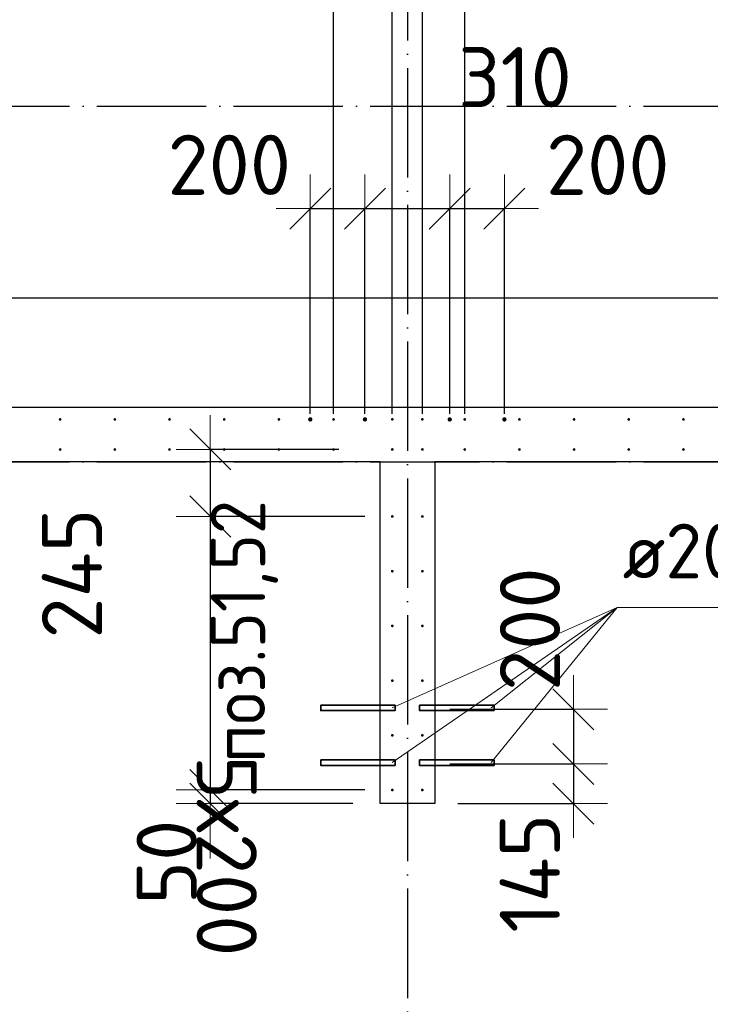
# Model space of a CAD drawing. Header units: millimetres. Extents: x 123094 to 184385, y 26948 to 48500.
# Tile 59 of 104: x 144922 to 147448, y 41916 to 45517. Entities that reach past the tile are written whole.
import ezdxf

# ---------------------------------------------------------------- set-up
doc = ezdxf.new("R2010")
doc.units = ezdxf.units.MM
doc.header["$PDMODE"] = 65
doc.linetypes.add('______11', pattern=[500, 400, -50, 0, -50])
doc.linetypes.add('______5', pattern=[1100, 800, -100, 100, -100])
for name, color, linetype, lineweight in [('Standard', 7, 'Continuous', 25), ('Арм.стержн. Выпуски', 180, 'Continuous', 35), ('Размерная линия_ общее', 7, 'Continuous', 13), ('Стена_ общее', 7, 'Continuous', 35), ('Фундамент_ общее', 7, 'Continuous', 35)]:
    doc.layers.add(name, color=color, linetype=linetype, lineweight=lineweight)
doc.layers.add('Осевая линия_ общее', color=7, linetype='______5', lineweight=13, true_color=0xa0a0a0)
doc.styles.add('ISOCPEUR', font='ISOCPEUR')
doc.dimstyles.new('DIMSTYLE_3', dxfattribs={"dimtxt": 220, "dimasz": 250, "dimexe": 0, "dimexo": 0, "dimgap": 110, "dimtad": 2, "dimdec": 0, "dimrnd": 5, "dimzin": 12, "dimdsep": 46, "dimtxsty": 'ISOCPEUR', "dimblk1": 'ALL_ML_STRICH', "dimblk2": 'ALL_ML_STRICH', "dimsah": 1, "dimcen": 0, "dimclrd": 7, "dimclre": 256, "dimclrt": 7, "dimadec": 0, "dimazin": 0, "dimtfac": 1, "dimtdec": 0, "dimtix": 1, "dimtmove": 2, "dimatfit": 3, "dimfxl": 0, "dimtzin": 0, "dimlwd": 0, "dimlwe": -3, "dimarcsym": 0})
doc.dimstyles.new('DIMSTYLE_5', dxfattribs={"dimtxt": 220, "dimasz": 250, "dimexe": 0, "dimexo": 0, "dimgap": 110, "dimtad": 2, "dimdec": 0, "dimrnd": 5, "dimzin": 12, "dimdsep": 46, "dimtxsty": 'ISOCPEUR', "dimblk1": 'ALL_ML_STRICH', "dimblk2": 'ALL_ML_STRICH', "dimsah": 1, "dimcen": 0, "dimclrd": 7, "dimclre": 256, "dimclrt": 7, "dimadec": 0, "dimazin": 0, "dimtfac": 1, "dimtdec": 0, "dimtix": 1, "dimtmove": 2, "dimatfit": 3, "dimfxl": 0, "dimtvp": 1.2, "dimtzin": 0, "dimlwd": 0, "dimlwe": -3, "dimarcsym": 0})
doc.dimstyles.new('DIMSTYLE_7', dxfattribs={"dimtxt": 220, "dimasz": 250, "dimexe": 0, "dimexo": 0, "dimgap": 110, "dimtad": 0, "dimdec": 0, "dimrnd": 5, "dimzin": 12, "dimdsep": 46, "dimtxsty": 'ISOCPEUR', "dimblk1": 'ALL_ML_STRICH', "dimblk2": 'ALL_ML_STRICH', "dimsah": 1, "dimcen": 0, "dimclrd": 7, "dimclre": 256, "dimclrt": 7, "dimadec": 0, "dimazin": 0, "dimtfac": 1, "dimtdec": 0, "dimtix": 1, "dimtmove": 2, "dimatfit": 3, "dimfxl": 0, "dimtvp": 1.2, "dimtzin": 0, "dimlwd": 0, "dimlwe": -3, "dimarcsym": 0})

# ---------------------------------------------------------------- blocks, each defined once
blk = doc.blocks.new('ALL_ML_STRICH')
at = {"color": 0, "linetype": 'ByBlock', "lineweight": -2}
for p, q in [((0, -0.5), (0, 0.5)), ((-0.3, -0.3), (0.3, 0.3)), ((-1, 0), (0.5, 0))]:
    blk.add_line(p, q, dxfattribs=at)
blk = doc.blocks.new('*D44')
at = {"layer": 'DEFPOINTS', "color": 7, "linetype": 'Continuous', "lineweight": 13, "transparency": 33554687}
for p in [(145985, 44825.9), (145985, 44055), (146185, 44055)]:
    blk.add_point(p, dxfattribs=at)
at = {"layer": 'Размерная линия_ общее', "color": 253, "linetype": 'Continuous', "lineweight": -2, "true_color": 0xa0a0a0, "transparency": 33554687}
for p, q in [((145985, 44075), (145985, 44825.9)), ((146185, 44075), (146185, 44825.9))]:
    blk.add_line(p, q, dxfattribs=at)
at = {"layer": 'Размерная линия_ общее', "color": 7, "linetype": 'Continuous', "lineweight": -2, "transparency": 33554687}
blk.add_line((145985, 44825.9), (146185, 44825.9), dxfattribs=at)
at = {"layer": 'Размерная линия_ общее', "color": 7, "linetype": 'Continuous', "lineweight": 13, "transparency": 33554687, "xscale": 250, "yscale": 250, "zscale": 250, "rotation": 180}
blk.add_blockref('ALL_ML_STRICH', (145985, 44825.9), dxfattribs=at)
at = {"layer": 'Размерная линия_ общее', "color": 7, "linetype": 'Continuous', "lineweight": 13, "transparency": 33554687, "xscale": 250, "yscale": 250, "zscale": 250}
blk.add_blockref('ALL_ML_STRICH', (146185, 44825.9), dxfattribs=at)
at = {"layer": 'Размерная линия_ общее', "color": 7, "linetype": 'Continuous', "lineweight": 13, "transparency": 33554687, "insert": (145688.7, 44985.9), "char_height": 220, "width": 660, "attachment_point": 5, "style": 'ISOCPEUR'}
blk.add_mtext('\\A1;{200}', dxfattribs=at)
blk = doc.blocks.new('*D45')
at = {"layer": 'DEFPOINTS', "color": 7, "linetype": 'Continuous', "lineweight": 13, "transparency": 33554687}
for p in [(146185, 44825.9), (146185, 44055), (146495, 44055)]:
    blk.add_point(p, dxfattribs=at)
at = {"layer": 'Размерная линия_ общее', "color": 253, "linetype": 'Continuous', "lineweight": -2, "true_color": 0xa0a0a0, "transparency": 33554687}
for p, q in [((146185, 44075), (146185, 44825.9)), ((146495, 44075), (146495, 44825.9))]:
    blk.add_line(p, q, dxfattribs=at)
at = {"layer": 'Размерная линия_ общее', "color": 7, "linetype": 'Continuous', "lineweight": -2, "transparency": 33554687}
blk.add_line((146185, 44825.9), (146495, 44825.9), dxfattribs=at)
at = {"layer": 'Размерная линия_ общее', "color": 7, "linetype": 'Continuous', "lineweight": 13, "transparency": 33554687, "xscale": 250, "yscale": 250, "zscale": 250, "rotation": 180}
blk.add_blockref('ALL_ML_STRICH', (146185, 44825.9), dxfattribs=at)
at = {"layer": 'Размерная линия_ общее', "color": 7, "linetype": 'Continuous', "lineweight": 13, "transparency": 33554687, "xscale": 250, "yscale": 250, "zscale": 250}
blk.add_blockref('ALL_ML_STRICH', (146495, 44825.9), dxfattribs=at)
at = {"layer": 'Размерная линия_ общее', "color": 7, "linetype": 'Continuous', "lineweight": 13, "transparency": 33554687, "insert": (146733.8, 45306.3), "char_height": 220, "width": 660, "attachment_point": 5, "style": 'ISOCPEUR'}
blk.add_mtext('\\A1;{310}', dxfattribs=at)
blk = doc.blocks.new('*D46')
at = {"layer": 'DEFPOINTS', "color": 7, "linetype": 'Continuous', "lineweight": 13, "transparency": 33554687}
for p in [(146495, 44825.9), (146495, 44055), (146695, 44055)]:
    blk.add_point(p, dxfattribs=at)
at = {"layer": 'Размерная линия_ общее', "color": 253, "linetype": 'Continuous', "lineweight": -2, "true_color": 0xa0a0a0, "transparency": 33554687}
for p, q in [((146495, 44075), (146495, 44825.9)), ((146695, 44075), (146695, 44825.9))]:
    blk.add_line(p, q, dxfattribs=at)
at = {"layer": 'Размерная линия_ общее', "color": 7, "linetype": 'Continuous', "lineweight": -2, "transparency": 33554687}
blk.add_line((146495, 44825.9), (146695, 44825.9), dxfattribs=at)
at = {"layer": 'Размерная линия_ общее', "color": 7, "linetype": 'Continuous', "lineweight": 13, "transparency": 33554687, "xscale": 250, "yscale": 250, "zscale": 250, "rotation": 180}
blk.add_blockref('ALL_ML_STRICH', (146495, 44825.9), dxfattribs=at)
at = {"layer": 'Размерная линия_ общее', "color": 7, "linetype": 'Continuous', "lineweight": 13, "transparency": 33554687, "xscale": 250, "yscale": 250, "zscale": 250}
blk.add_blockref('ALL_ML_STRICH', (146695, 44825.9), dxfattribs=at)
at = {"layer": 'Размерная линия_ общее', "color": 7, "linetype": 'Continuous', "lineweight": 13, "transparency": 33554687, "insert": (147073.2, 44985.8), "char_height": 220, "width": 660, "attachment_point": 5, "style": 'ISOCPEUR'}
blk.add_mtext('\\A1;{200}', dxfattribs=at)
blk = doc.blocks.new('*D52')
at = {"layer": 'DEFPOINTS', "color": 7, "linetype": 'Continuous', "lineweight": 13, "transparency": 33554687}
for p in [(146395, 42995), (146947.7, 42995), (146395, 42795)]:
    blk.add_point(p, dxfattribs=at)
at = {"layer": 'Размерная линия_ общее', "color": 253, "linetype": 'Continuous', "lineweight": -2, "true_color": 0xa0a0a0, "transparency": 33554687}
for p, q in [((146495, 42995), (146947.7, 42995)), ((146495, 42795), (146947.7, 42795))]:
    blk.add_line(p, q, dxfattribs=at)
at = {"layer": 'Размерная линия_ общее', "color": 7, "linetype": 'Continuous', "lineweight": -2, "transparency": 33554687}
blk.add_line((146947.7, 42995), (146947.7, 42795), dxfattribs=at)
at = {"layer": 'Размерная линия_ общее', "color": 7, "linetype": 'Continuous', "lineweight": 13, "transparency": 33554687, "xscale": 250, "yscale": 250, "zscale": 250}
for p, rotation in [((146947.7, 42995), 90), ((146947.7, 42795), 270)]:
    blk.add_blockref('ALL_ML_STRICH', p, dxfattribs=dict(at, rotation=rotation))
at = {"layer": 'Размерная линия_ общее', "color": 7, "linetype": 'Continuous', "lineweight": 13, "transparency": 33554687, "insert": (146788.6, 43287.8), "char_height": 220, "width": 660, "attachment_point": 5, "rotation": 90, "style": 'ISOCPEUR'}
blk.add_mtext('\\A1;{200}', dxfattribs=at)
blk = doc.blocks.new('*D53')
at = {"layer": 'DEFPOINTS', "color": 7, "linetype": 'Continuous', "lineweight": 13, "transparency": 33554687}
for p in [(146395, 42795), (146947.7, 42795), (146424.7, 42650)]:
    blk.add_point(p, dxfattribs=at)
at = {"layer": 'Размерная линия_ общее', "color": 253, "linetype": 'Continuous', "lineweight": -2, "true_color": 0xa0a0a0, "transparency": 33554687}
for p, q in [((146495, 42795), (146947.7, 42795)), ((146524.7, 42650), (146947.7, 42650))]:
    blk.add_line(p, q, dxfattribs=at)
at = {"layer": 'Размерная линия_ общее', "color": 7, "linetype": 'Continuous', "lineweight": -2, "transparency": 33554687}
blk.add_line((146947.7, 42795), (146947.7, 42650), dxfattribs=at)
at = {"layer": 'Размерная линия_ общее', "color": 7, "linetype": 'Continuous', "lineweight": 13, "transparency": 33554687, "xscale": 250, "yscale": 250, "zscale": 250}
for p, rotation in [((146947.7, 42795), 90), ((146947.7, 42650), 270)]:
    blk.add_blockref('ALL_ML_STRICH', p, dxfattribs=dict(at, rotation=rotation))
at = {"layer": 'Размерная линия_ общее', "color": 7, "linetype": 'Continuous', "lineweight": 13, "transparency": 33554687, "insert": (146788, 42395.7), "char_height": 220, "width": 660, "attachment_point": 5, "rotation": 90, "style": 'ISOCPEUR'}
blk.add_mtext('\\A1;{145}', dxfattribs=at)
blk = doc.blocks.new('*D312')
at = {"layer": 'DEFPOINTS', "color": 7, "linetype": 'Continuous', "lineweight": 13, "transparency": 33554687}
for p in [(145619.3, 43945), (146190, 43945), (146285, 43700)]:
    blk.add_point(p, dxfattribs=at)
at = {"layer": 'Размерная линия_ общее', "color": 253, "linetype": 'Continuous', "lineweight": -2, "true_color": 0xa0a0a0, "transparency": 33554687}
for p, q in [((146090, 43945), (145619.3, 43945)), ((146185, 43700), (145619.3, 43700))]:
    blk.add_line(p, q, dxfattribs=at)
at = {"layer": 'Размерная линия_ общее', "color": 7, "linetype": 'Continuous', "lineweight": -2, "transparency": 33554687}
blk.add_line((145619.3, 43945), (145619.3, 43700), dxfattribs=at)
at = {"layer": 'Размерная линия_ общее', "color": 7, "linetype": 'Continuous', "lineweight": 13, "transparency": 33554687, "xscale": 250, "yscale": 250, "zscale": 250}
for p, rotation in [((145619.3, 43945), 90), ((145619.3, 43700), 270)]:
    blk.add_blockref('ALL_ML_STRICH', p, dxfattribs=dict(at, rotation=rotation))
at = {"layer": 'Размерная линия_ общее', "color": 7, "linetype": 'Continuous', "lineweight": 13, "transparency": 33554687, "insert": (145113.3, 43491.4), "char_height": 220, "width": 660, "attachment_point": 5, "rotation": 90, "style": 'ISOCPEUR'}
blk.add_mtext('\\A1;{245}', dxfattribs=at)
blk = doc.blocks.new('*D313')
at = {"layer": 'DEFPOINTS', "color": 7, "linetype": 'Continuous', "lineweight": 13, "transparency": 33554687}
for p in [(145619.3, 43700), (146285, 43700), (146285, 42700)]:
    blk.add_point(p, dxfattribs=at)
at = {"layer": 'Размерная линия_ общее', "color": 253, "linetype": 'Continuous', "lineweight": -2, "true_color": 0xa0a0a0, "transparency": 33554687}
for p, q in [((146185, 43700), (145619.3, 43700)), ((146185, 42700), (145619.3, 42700))]:
    blk.add_line(p, q, dxfattribs=at)
at = {"layer": 'Размерная линия_ общее', "color": 7, "linetype": 'Continuous', "lineweight": -2, "transparency": 33554687}
blk.add_line((145619.3, 43700), (145619.3, 42700), dxfattribs=at)
at = {"layer": 'Размерная линия_ общее', "color": 7, "linetype": 'Continuous', "lineweight": 13, "transparency": 33554687, "xscale": 250, "yscale": 250, "zscale": 250}
for p, rotation in [((145619.3, 43700), 90), ((145619.3, 42700), 270)]:
    blk.add_blockref('ALL_ML_STRICH', p, dxfattribs=dict(at, rotation=rotation))
at = {"layer": 'Размерная линия_ общее', "color": 7, "linetype": 'Continuous', "lineweight": 13, "transparency": 33554687, "insert": (145789.3, 42826), "char_height": 220, "width": 11, "attachment_point": 1, "rotation": 270, "line_spacing_factor": 0.60241, "style": 'ISOCPEUR'}
blk.add_mtext('5х200', dxfattribs=at)
blk = doc.blocks.new('*D314')
at = {"layer": 'DEFPOINTS', "color": 7, "linetype": 'Continuous', "lineweight": 13, "transparency": 33554687}
for p in [(145619.3, 42700), (146285, 42700), (146240, 42650)]:
    blk.add_point(p, dxfattribs=at)
at = {"layer": 'Размерная линия_ общее', "color": 253, "linetype": 'Continuous', "lineweight": -2, "true_color": 0xa0a0a0, "transparency": 33554687}
for p, q in [((146185, 42700), (145619.3, 42700)), ((146140, 42650), (145619.3, 42650))]:
    blk.add_line(p, q, dxfattribs=at)
at = {"layer": 'Размерная линия_ общее', "color": 7, "linetype": 'Continuous', "lineweight": -2, "transparency": 33554687}
blk.add_line((145619.3, 42700), (145619.3, 42650), dxfattribs=at)
at = {"layer": 'Размерная линия_ общее', "color": 7, "linetype": 'Continuous', "lineweight": 13, "transparency": 33554687, "xscale": 250, "yscale": 250, "zscale": 250}
for p, rotation in [((145619.3, 42650), 270), ((145619.3, 42700), 90)]:
    blk.add_blockref('ALL_ML_STRICH', p, dxfattribs=dict(at, rotation=rotation))
at = {"layer": 'Размерная линия_ общее', "color": 7, "linetype": 'Continuous', "lineweight": 13, "transparency": 33554687, "insert": (145459.6, 42436.1), "char_height": 220, "width": 440, "attachment_point": 5, "rotation": 90, "style": 'ISOCPEUR'}
blk.add_mtext('\\A1;{50}', dxfattribs=at)
blk = doc.blocks.new('*D342')
at = {"layer": 'DEFPOINTS', "color": 7, "linetype": 'Continuous', "lineweight": 13, "transparency": 33554687}
for p in [(142270, 46497.3), (142270, 44055), (146070, 44055)]:
    blk.add_point(p, dxfattribs=at)
at = {"layer": 'Размерная линия_ общее', "color": 253, "linetype": 'Continuous', "lineweight": -2, "true_color": 0xa0a0a0, "transparency": 33554687}
for p, q in [((142270, 44075), (142270, 46497.3)), ((146070, 44075), (146070, 46497.3))]:
    blk.add_line(p, q, dxfattribs=at)
at = {"layer": 'Размерная линия_ общее', "color": 7, "linetype": 'Continuous', "lineweight": -2, "transparency": 33554687}
blk.add_line((142270, 46497.3), (146070, 46497.3), dxfattribs=at)
at = {"layer": 'Размерная линия_ общее', "color": 7, "linetype": 'Continuous', "lineweight": 13, "transparency": 33554687, "xscale": 250, "yscale": 250, "zscale": 250, "rotation": 180}
blk.add_blockref('ALL_ML_STRICH', (142270, 46497.3), dxfattribs=at)
at = {"layer": 'Размерная линия_ общее', "color": 7, "linetype": 'Continuous', "lineweight": 13, "transparency": 33554687, "xscale": 250, "yscale": 250, "zscale": 250}
blk.add_blockref('ALL_ML_STRICH', (146070, 46497.3), dxfattribs=at)
at = {"layer": 'Размерная линия_ общее', "color": 7, "linetype": 'Continuous', "lineweight": 13, "transparency": 33554687, "insert": (143356, 46767.3), "char_height": 220, "width": 11, "attachment_point": 1, "line_spacing_factor": 0.60241, "style": 'ISOCPEUR'}
blk.add_mtext('19х200=3800', dxfattribs=at)
blk = doc.blocks.new('*D343')
at = {"layer": 'DEFPOINTS', "color": 7, "linetype": 'Continuous', "lineweight": 13, "transparency": 33554687}
for p in [(146070, 46497.3), (146070, 44055), (146285, 44055)]:
    blk.add_point(p, dxfattribs=at)
at = {"layer": 'Размерная линия_ общее', "color": 253, "linetype": 'Continuous', "lineweight": -2, "true_color": 0xa0a0a0, "transparency": 33554687}
for p, q in [((146070, 44075), (146070, 46497.3)), ((146285, 44075), (146285, 46497.3))]:
    blk.add_line(p, q, dxfattribs=at)
at = {"layer": 'Размерная линия_ общее', "color": 7, "linetype": 'Continuous', "lineweight": -2, "transparency": 33554687}
blk.add_line((146070, 46497.3), (146285, 46497.3), dxfattribs=at)
at = {"layer": 'Размерная линия_ общее', "color": 7, "linetype": 'Continuous', "lineweight": 13, "transparency": 33554687, "xscale": 250, "yscale": 250, "zscale": 250, "rotation": 180}
blk.add_blockref('ALL_ML_STRICH', (146070, 46497.3), dxfattribs=at)
at = {"layer": 'Размерная линия_ общее', "color": 7, "linetype": 'Continuous', "lineweight": 13, "transparency": 33554687, "xscale": 250, "yscale": 250, "zscale": 250}
blk.add_blockref('ALL_ML_STRICH', (146285, 46497.3), dxfattribs=at)
at = {"layer": 'Размерная линия_ общее', "color": 7, "linetype": 'Continuous', "lineweight": 13, "transparency": 33554687, "insert": (145905.3, 47059.1), "char_height": 220, "width": 660, "attachment_point": 5, "style": 'ISOCPEUR'}
blk.add_mtext('\\A1;{215}', dxfattribs=at)
blk = doc.blocks.new('*D344')
at = {"layer": 'DEFPOINTS', "color": 7, "linetype": 'Continuous', "lineweight": 13, "transparency": 33554687}
for p in [(146285, 46497.3), (146285, 44055), (146395, 44055)]:
    blk.add_point(p, dxfattribs=at)
at = {"layer": 'Размерная линия_ общее', "color": 253, "linetype": 'Continuous', "lineweight": -2, "true_color": 0xa0a0a0, "transparency": 33554687}
for p, q in [((146285, 44075), (146285, 46497.3)), ((146395, 44075), (146395, 46497.3))]:
    blk.add_line(p, q, dxfattribs=at)
at = {"layer": 'Размерная линия_ общее', "color": 7, "linetype": 'Continuous', "lineweight": -2, "transparency": 33554687}
blk.add_line((146285, 46497.3), (146395, 46497.3), dxfattribs=at)
at = {"layer": 'Размерная линия_ общее', "color": 7, "linetype": 'Continuous', "lineweight": 13, "transparency": 33554687, "xscale": 250, "yscale": 250, "zscale": 250}
blk.add_blockref('ALL_ML_STRICH', (146395, 46497.3), dxfattribs=at)
at = {"layer": 'Размерная линия_ общее', "color": 7, "linetype": 'Continuous', "lineweight": 13, "transparency": 33554687, "xscale": 250, "yscale": 250, "zscale": 250, "rotation": 180}
blk.add_blockref('ALL_ML_STRICH', (146285, 46497.3), dxfattribs=at)
at = {"layer": 'Размерная линия_ общее', "color": 7, "linetype": 'Continuous', "lineweight": 13, "transparency": 33554687, "insert": (146720.7, 47070.5), "char_height": 220, "width": 660, "attachment_point": 5, "style": 'ISOCPEUR'}
blk.add_mtext('\\A1;{110}', dxfattribs=at)
blk = doc.blocks.new('*D345')
at = {"layer": 'DEFPOINTS', "color": 7, "linetype": 'Continuous', "lineweight": 13, "transparency": 33554687}
for p in [(146395, 46497.3), (146395, 44055), (146550, 44055)]:
    blk.add_point(p, dxfattribs=at)
at = {"layer": 'Размерная линия_ общее', "color": 253, "linetype": 'Continuous', "lineweight": -2, "true_color": 0xa0a0a0, "transparency": 33554687}
for p, q in [((146395, 44075), (146395, 46497.3)), ((146550, 44075), (146550, 46497.3))]:
    blk.add_line(p, q, dxfattribs=at)
at = {"layer": 'Размерная линия_ общее', "color": 7, "linetype": 'Continuous', "lineweight": -2, "transparency": 33554687}
blk.add_line((146395, 46497.3), (146550, 46497.3), dxfattribs=at)
at = {"layer": 'Размерная линия_ общее', "color": 7, "linetype": 'Continuous', "lineweight": 13, "transparency": 33554687, "xscale": 250, "yscale": 250, "zscale": 250, "rotation": 180}
blk.add_blockref('ALL_ML_STRICH', (146395, 46497.3), dxfattribs=at)
at = {"layer": 'Размерная линия_ общее', "color": 7, "linetype": 'Continuous', "lineweight": 13, "transparency": 33554687, "xscale": 250, "yscale": 250, "zscale": 250}
blk.add_blockref('ALL_ML_STRICH', (146550, 46497.3), dxfattribs=at)
at = {"layer": 'Размерная линия_ общее', "color": 7, "linetype": 'Continuous', "lineweight": 13, "transparency": 33554687, "insert": (146902, 46280.8), "char_height": 220, "width": 660, "attachment_point": 5, "style": 'ISOCPEUR'}
blk.add_mtext('\\A1;{155}', dxfattribs=at)
blk = doc.blocks.new('*D346')
at = {"layer": 'DEFPOINTS', "color": 7, "linetype": 'Continuous', "lineweight": 13, "transparency": 33554687}
for p in [(146550, 46497.3), (150750, 46497.3), (146550, 44055)]:
    blk.add_point(p, dxfattribs=at)
at = {"layer": 'Размерная линия_ общее', "color": 253, "linetype": 'Continuous', "lineweight": -2, "true_color": 0xa0a0a0, "transparency": 33554687}
for p, q in [((146550, 44075), (146550, 46497.3)), ((150750, 46497.3), (150750, 46497.3))]:
    blk.add_line(p, q, dxfattribs=at)
at = {"layer": 'Размерная линия_ общее', "color": 7, "linetype": 'Continuous', "lineweight": -2, "transparency": 33554687}
blk.add_line((146550, 46497.3), (150750, 46497.3), dxfattribs=at)
at = {"layer": 'Размерная линия_ общее', "color": 7, "linetype": 'Continuous', "lineweight": 13, "transparency": 33554687, "xscale": 250, "yscale": 250, "zscale": 250, "rotation": 180}
blk.add_blockref('ALL_ML_STRICH', (146550, 46497.3), dxfattribs=at)
at = {"layer": 'Размерная линия_ общее', "color": 7, "linetype": 'Continuous', "lineweight": 13, "transparency": 33554687, "xscale": 250, "yscale": 250, "zscale": 250}
blk.add_blockref('ALL_ML_STRICH', (150750, 46497.3), dxfattribs=at)
at = {"layer": 'Размерная линия_ общее', "color": 7, "linetype": 'Continuous', "lineweight": 13, "transparency": 33554687, "insert": (147825, 46767.3), "char_height": 220, "width": 11, "attachment_point": 1, "line_spacing_factor": 0.60241, "style": 'ISOCPEUR'}
blk.add_mtext('21х200=4200', dxfattribs=at)

msp = doc.modelspace()

# ---------------------------------------------------------------- hatches: boundary and pattern name
at = {"layer": 'Арм.стержн. Выпуски', "linetype": 'Continuous', "lineweight": 35, "transparency": 33554687}
for color, points in [(4, [(145075, 44055), (145074.6, 44056.9), (145073.5, 44058.5), (145071.9, 44059.6), (145070, 44060), (145068.1, 44059.6), (145066.5, 44058.5), (145065.4, 44056.9), (145065, 44055), (145065.4, 44053.1), (145066.5, 44051.5), (145068.1, 44050.4), (145070, 44050), (145071.9, 44050.4), (145073.5, 44051.5), (145074.6, 44053.1)]), (4, [(145275, 44055), (145274.6, 44056.9), (145273.5, 44058.5), (145271.9, 44059.6), (145270, 44060), (145268.1, 44059.6), (145266.5, 44058.5), (145265.4, 44056.9), (145265, 44055), (145265.4, 44053.1), (145266.5, 44051.5), (145268.1, 44050.4), (145270, 44050), (145271.9, 44050.4), (145273.5, 44051.5), (145274.6, 44053.1)]), (4, [(145475, 44055), (145474.6, 44056.9), (145473.5, 44058.5), (145471.9, 44059.6), (145470, 44060), (145468.1, 44059.6), (145466.5, 44058.5), (145465.4, 44056.9), (145465, 44055), (145465.4, 44053.1), (145466.5, 44051.5), (145468.1, 44050.4), (145470, 44050), (145471.9, 44050.4), (145473.5, 44051.5), (145474.6, 44053.1)]), (4, [(145675, 44055), (145674.6, 44056.9), (145673.5, 44058.5), (145671.9, 44059.6), (145670, 44060), (145668.1, 44059.6), (145666.5, 44058.5), (145665.4, 44056.9), (145665, 44055), (145665.4, 44053.1), (145666.5, 44051.5), (145668.1, 44050.4), (145670, 44050), (145671.9, 44050.4), (145673.5, 44051.5), (145674.6, 44053.1)]), (4, [(145875, 44055), (145874.6, 44056.9), (145873.5, 44058.5), (145871.9, 44059.6), (145870, 44060), (145868.1, 44059.6), (145866.5, 44058.5), (145865.4, 44056.9), (145865, 44055), (145865.4, 44053.1), (145866.5, 44051.5), (145868.1, 44050.4), (145870, 44050), (145871.9, 44050.4), (145873.5, 44051.5), (145874.6, 44053.1)]), (41, [(145993, 44055), (145992.4, 44058.1), (145990.7, 44060.7), (145988.1, 44062.4), (145985, 44063), (145981.9, 44062.4), (145979.3, 44060.7), (145977.6, 44058.1), (145977, 44055), (145977.6, 44051.9), (145979.3, 44049.3), (145981.9, 44047.6), (145985, 44047), (145988.1, 44047.6), (145990.7, 44049.3), (145992.4, 44051.9)]), (4, [(146075, 44055), (146074.6, 44056.9), (146073.5, 44058.5), (146071.9, 44059.6), (146070, 44060), (146068.1, 44059.6), (146066.5, 44058.5), (146065.4, 44056.9), (146065, 44055), (146065.4, 44053.1), (146066.5, 44051.5), (146068.1, 44050.4), (146070, 44050), (146071.9, 44050.4), (146073.5, 44051.5), (146074.6, 44053.1)]), (41, [(146193, 44055), (146192.4, 44058.1), (146190.7, 44060.7), (146188.1, 44062.4), (146185, 44063), (146181.9, 44062.4), (146179.3, 44060.7), (146177.6, 44058.1), (146177, 44055), (146177.6, 44051.9), (146179.3, 44049.3), (146181.9, 44047.6), (146185, 44047), (146188.1, 44047.6), (146190.7, 44049.3), (146192.4, 44051.9)]), (4, [(146290, 44055), (146289.6, 44056.9), (146288.5, 44058.5), (146286.9, 44059.6), (146285, 44060), (146283.1, 44059.6), (146281.5, 44058.5), (146280.4, 44056.9), (146280, 44055), (146280.4, 44053.1), (146281.5, 44051.5), (146283.1, 44050.4), (146285, 44050), (146286.9, 44050.4), (146288.5, 44051.5), (146289.6, 44053.1)]), (4, [(146400, 44055), (146399.6, 44056.9), (146398.5, 44058.5), (146396.9, 44059.6), (146395, 44060), (146393.1, 44059.6), (146391.5, 44058.5), (146390.4, 44056.9), (146390, 44055), (146390.4, 44053.1), (146391.5, 44051.5), (146393.1, 44050.4), (146395, 44050), (146396.9, 44050.4), (146398.5, 44051.5), (146399.6, 44053.1)]), (41, [(146503, 44055), (146502.4, 44058.1), (146500.7, 44060.7), (146498.1, 44062.4), (146495, 44063), (146491.9, 44062.4), (146489.3, 44060.7), (146487.6, 44058.1), (146487, 44055), (146487.6, 44051.9), (146489.3, 44049.3), (146491.9, 44047.6), (146495, 44047), (146498.1, 44047.6), (146500.7, 44049.3), (146502.4, 44051.9)]), (4, [(146555, 44055), (146554.6, 44056.9), (146553.5, 44058.5), (146551.9, 44059.6), (146550, 44060), (146548.1, 44059.6), (146546.5, 44058.5), (146545.4, 44056.9), (146545, 44055), (146545.4, 44053.1), (146546.5, 44051.5), (146548.1, 44050.4), (146550, 44050), (146551.9, 44050.4), (146553.5, 44051.5), (146554.6, 44053.1)]), (41, [(146703, 44055), (146702.4, 44058.1), (146700.7, 44060.7), (146698.1, 44062.4), (146695, 44063), (146691.9, 44062.4), (146689.3, 44060.7), (146687.6, 44058.1), (146687, 44055), (146687.6, 44051.9), (146689.3, 44049.3), (146691.9, 44047.6), (146695, 44047), (146698.1, 44047.6), (146700.7, 44049.3), (146702.4, 44051.9)]), (4, [(146755, 44055), (146754.6, 44056.9), (146753.5, 44058.5), (146751.9, 44059.6), (146750, 44060), (146748.1, 44059.6), (146746.5, 44058.5), (146745.4, 44056.9), (146745, 44055), (146745.4, 44053.1), (146746.5, 44051.5), (146748.1, 44050.4), (146750, 44050), (146751.9, 44050.4), (146753.5, 44051.5), (146754.6, 44053.1)]), (4, [(146955, 44055), (146954.6, 44056.9), (146953.5, 44058.5), (146951.9, 44059.6), (146950, 44060), (146948.1, 44059.6), (146946.5, 44058.5), (146945.4, 44056.9), (146945, 44055), (146945.4, 44053.1), (146946.5, 44051.5), (146948.1, 44050.4), (146950, 44050), (146951.9, 44050.4), (146953.5, 44051.5), (146954.6, 44053.1)]), (4, [(147155, 44055), (147154.6, 44056.9), (147153.5, 44058.5), (147151.9, 44059.6), (147150, 44060), (147148.1, 44059.6), (147146.5, 44058.5), (147145.4, 44056.9), (147145, 44055), (147145.4, 44053.1), (147146.5, 44051.5), (147148.1, 44050.4), (147150, 44050), (147151.9, 44050.4), (147153.5, 44051.5), (147154.6, 44053.1)]), (4, [(147355, 44055), (147354.6, 44056.9), (147353.5, 44058.5), (147351.9, 44059.6), (147350, 44060), (147348.1, 44059.6), (147346.5, 44058.5), (147345.4, 44056.9), (147345, 44055), (147345.4, 44053.1), (147346.5, 44051.5), (147348.1, 44050.4), (147350, 44050), (147351.9, 44050.4), (147353.5, 44051.5), (147354.6, 44053.1)]), (4, [(145075, 43945), (145074.6, 43946.9), (145073.5, 43948.5), (145071.9, 43949.6), (145070, 43950), (145068.1, 43949.6), (145066.5, 43948.5), (145065.4, 43946.9), (145065, 43945), (145065.4, 43943.1), (145066.5, 43941.5), (145068.1, 43940.4), (145070, 43940), (145071.9, 43940.4), (145073.5, 43941.5), (145074.6, 43943.1)]), (4, [(145275, 43945), (145274.6, 43946.9), (145273.5, 43948.5), (145271.9, 43949.6), (145270, 43950), (145268.1, 43949.6), (145266.5, 43948.5), (145265.4, 43946.9), (145265, 43945), (145265.4, 43943.1), (145266.5, 43941.5), (145268.1, 43940.4), (145270, 43940), (145271.9, 43940.4), (145273.5, 43941.5), (145274.6, 43943.1)]), (4, [(145475, 43945), (145474.6, 43946.9), (145473.5, 43948.5), (145471.9, 43949.6), (145470, 43950), (145468.1, 43949.6), (145466.5, 43948.5), (145465.4, 43946.9), (145465, 43945), (145465.4, 43943.1), (145466.5, 43941.5), (145468.1, 43940.4), (145470, 43940), (145471.9, 43940.4), (145473.5, 43941.5), (145474.6, 43943.1)]), (4, [(145675, 43945), (145674.6, 43946.9), (145673.5, 43948.5), (145671.9, 43949.6), (145670, 43950), (145668.1, 43949.6), (145666.5, 43948.5), (145665.4, 43946.9), (145665, 43945), (145665.4, 43943.1), (145666.5, 43941.5), (145668.1, 43940.4), (145670, 43940), (145671.9, 43940.4), (145673.5, 43941.5), (145674.6, 43943.1)]), (4, [(145875, 43945), (145874.6, 43946.9), (145873.5, 43948.5), (145871.9, 43949.6), (145870, 43950), (145868.1, 43949.6), (145866.5, 43948.5), (145865.4, 43946.9), (145865, 43945), (145865.4, 43943.1), (145866.5, 43941.5), (145868.1, 43940.4), (145870, 43940), (145871.9, 43940.4), (145873.5, 43941.5), (145874.6, 43943.1)]), (4, [(146075, 43945), (146074.6, 43946.9), (146073.5, 43948.5), (146071.9, 43949.6), (146070, 43950), (146068.1, 43949.6), (146066.5, 43948.5), (146065.4, 43946.9), (146065, 43945), (146065.4, 43943.1), (146066.5, 43941.5), (146068.1, 43940.4), (146070, 43940), (146071.9, 43940.4), (146073.5, 43941.5), (146074.6, 43943.1)]), (4, [(146290, 43945), (146289.6, 43946.9), (146288.5, 43948.5), (146286.9, 43949.6), (146285, 43950), (146283.1, 43949.6), (146281.5, 43948.5), (146280.4, 43946.9), (146280, 43945), (146280.4, 43943.1), (146281.5, 43941.5), (146283.1, 43940.4), (146285, 43940), (146286.9, 43940.4), (146288.5, 43941.5), (146289.6, 43943.1)]), (4, [(146400, 43945), (146399.6, 43946.9), (146398.5, 43948.5), (146396.9, 43949.6), (146395, 43950), (146393.1, 43949.6), (146391.5, 43948.5), (146390.4, 43946.9), (146390, 43945), (146390.4, 43943.1), (146391.5, 43941.5), (146393.1, 43940.4), (146395, 43940), (146396.9, 43940.4), (146398.5, 43941.5), (146399.6, 43943.1)]), (4, [(146555, 43945), (146554.6, 43946.9), (146553.5, 43948.5), (146551.9, 43949.6), (146550, 43950), (146548.1, 43949.6), (146546.5, 43948.5), (146545.4, 43946.9), (146545, 43945), (146545.4, 43943.1), (146546.5, 43941.5), (146548.1, 43940.4), (146550, 43940), (146551.9, 43940.4), (146553.5, 43941.5), (146554.6, 43943.1)]), (4, [(146755, 43945), (146754.6, 43946.9), (146753.5, 43948.5), (146751.9, 43949.6), (146750, 43950), (146748.1, 43949.6), (146746.5, 43948.5), (146745.4, 43946.9), (146745, 43945), (146745.4, 43943.1), (146746.5, 43941.5), (146748.1, 43940.4), (146750, 43940), (146751.9, 43940.4), (146753.5, 43941.5), (146754.6, 43943.1)]), (4, [(146955, 43945), (146954.6, 43946.9), (146953.5, 43948.5), (146951.9, 43949.6), (146950, 43950), (146948.1, 43949.6), (146946.5, 43948.5), (146945.4, 43946.9), (146945, 43945), (146945.4, 43943.1), (146946.5, 43941.5), (146948.1, 43940.4), (146950, 43940), (146951.9, 43940.4), (146953.5, 43941.5), (146954.6, 43943.1)]), (4, [(147155, 43945), (147154.6, 43946.9), (147153.5, 43948.5), (147151.9, 43949.6), (147150, 43950), (147148.1, 43949.6), (147146.5, 43948.5), (147145.4, 43946.9), (147145, 43945), (147145.4, 43943.1), (147146.5, 43941.5), (147148.1, 43940.4), (147150, 43940), (147151.9, 43940.4), (147153.5, 43941.5), (147154.6, 43943.1)]), (4, [(147355, 43945), (147354.6, 43946.9), (147353.5, 43948.5), (147351.9, 43949.6), (147350, 43950), (147348.1, 43949.6), (147346.5, 43948.5), (147345.4, 43946.9), (147345, 43945), (147345.4, 43943.1), (147346.5, 43941.5), (147348.1, 43940.4), (147350, 43940), (147351.9, 43940.4), (147353.5, 43941.5), (147354.6, 43943.1)]), (4, [(146290, 43700), (146289.6, 43701.9), (146288.5, 43703.5), (146286.9, 43704.6), (146285, 43705), (146283.1, 43704.6), (146281.5, 43703.5), (146280.4, 43701.9), (146280, 43700), (146280.4, 43698.1), (146281.5, 43696.5), (146283.1, 43695.4), (146285, 43695), (146286.9, 43695.4), (146288.5, 43696.5), (146289.6, 43698.1)]), (4, [(146400, 43700), (146399.6, 43701.9), (146398.5, 43703.5), (146396.9, 43704.6), (146395, 43705), (146393.1, 43704.6), (146391.5, 43703.5), (146390.4, 43701.9), (146390, 43700), (146390.4, 43698.1), (146391.5, 43696.5), (146393.1, 43695.4), (146395, 43695), (146396.9, 43695.4), (146398.5, 43696.5), (146399.6, 43698.1)]), (4, [(146290, 43500), (146289.6, 43501.9), (146288.5, 43503.5), (146286.9, 43504.6), (146285, 43505), (146283.1, 43504.6), (146281.5, 43503.5), (146280.4, 43501.9), (146280, 43500), (146280.4, 43498.1), (146281.5, 43496.5), (146283.1, 43495.4), (146285, 43495), (146286.9, 43495.4), (146288.5, 43496.5), (146289.6, 43498.1)]), (4, [(146400, 43500), (146399.6, 43501.9), (146398.5, 43503.5), (146396.9, 43504.6), (146395, 43505), (146393.1, 43504.6), (146391.5, 43503.5), (146390.4, 43501.9), (146390, 43500), (146390.4, 43498.1), (146391.5, 43496.5), (146393.1, 43495.4), (146395, 43495), (146396.9, 43495.4), (146398.5, 43496.5), (146399.6, 43498.1)]), (4, [(146290, 43300), (146289.6, 43301.9), (146288.5, 43303.5), (146286.9, 43304.6), (146285, 43305), (146283.1, 43304.6), (146281.5, 43303.5), (146280.4, 43301.9), (146280, 43300), (146280.4, 43298.1), (146281.5, 43296.5), (146283.1, 43295.4), (146285, 43295), (146286.9, 43295.4), (146288.5, 43296.5), (146289.6, 43298.1)]), (4, [(146400, 43300), (146399.6, 43301.9), (146398.5, 43303.5), (146396.9, 43304.6), (146395, 43305), (146393.1, 43304.6), (146391.5, 43303.5), (146390.4, 43301.9), (146390, 43300), (146390.4, 43298.1), (146391.5, 43296.5), (146393.1, 43295.4), (146395, 43295), (146396.9, 43295.4), (146398.5, 43296.5), (146399.6, 43298.1)]), (4, [(146290, 43100), (146289.6, 43101.9), (146288.5, 43103.5), (146286.9, 43104.6), (146285, 43105), (146283.1, 43104.6), (146281.5, 43103.5), (146280.4, 43101.9), (146280, 43100), (146280.4, 43098.1), (146281.5, 43096.5), (146283.1, 43095.4), (146285, 43095), (146286.9, 43095.4), (146288.5, 43096.5), (146289.6, 43098.1)]), (4, [(146400, 43100), (146399.6, 43101.9), (146398.5, 43103.5), (146396.9, 43104.6), (146395, 43105), (146393.1, 43104.6), (146391.5, 43103.5), (146390.4, 43101.9), (146390, 43100), (146390.4, 43098.1), (146391.5, 43096.5), (146393.1, 43095.4), (146395, 43095), (146396.9, 43095.4), (146398.5, 43096.5), (146399.6, 43098.1)]), (4, [(146290, 42900), (146289.6, 42901.9), (146288.5, 42903.5), (146286.9, 42904.6), (146285, 42905), (146283.1, 42904.6), (146281.5, 42903.5), (146280.4, 42901.9), (146280, 42900), (146280.4, 42898.1), (146281.5, 42896.5), (146283.1, 42895.4), (146285, 42895), (146286.9, 42895.4), (146288.5, 42896.5), (146289.6, 42898.1)]), (4, [(146400, 42900), (146399.6, 42901.9), (146398.5, 42903.5), (146396.9, 42904.6), (146395, 42905), (146393.1, 42904.6), (146391.5, 42903.5), (146390.4, 42901.9), (146390, 42900), (146390.4, 42898.1), (146391.5, 42896.5), (146393.1, 42895.4), (146395, 42895), (146396.9, 42895.4), (146398.5, 42896.5), (146399.6, 42898.1)]), (4, [(146290, 42700), (146289.6, 42701.9), (146288.5, 42703.5), (146286.9, 42704.6), (146285, 42705), (146283.1, 42704.6), (146281.5, 42703.5), (146280.4, 42701.9), (146280, 42700), (146280.4, 42698.1), (146281.5, 42696.5), (146283.1, 42695.4), (146285, 42695), (146286.9, 42695.4), (146288.5, 42696.5), (146289.6, 42698.1)]), (4, [(146400, 42700), (146399.6, 42701.9), (146398.5, 42703.5), (146396.9, 42704.6), (146395, 42705), (146393.1, 42704.6), (146391.5, 42703.5), (146390.4, 42701.9), (146390, 42700), (146390.4, 42698.1), (146391.5, 42696.5), (146393.1, 42695.4), (146395, 42695), (146396.9, 42695.4), (146398.5, 42696.5), (146399.6, 42698.1)])]:
    msp.add_hatch(color=color, dxfattribs=at).paths.add_polyline_path(points)

# ---------------------------------------------------------------- linework, layer by layer
at = {"layer": 'Арм.стержн. Выпуски', "color": 7, "linetype": 'Continuous', "lineweight": 13, "transparency": 33554687}
for q in [(146285, 42800), (146285, 43000), (146647, 42800), (146647, 43000), (149047.4, 43366.9)]:
    msp.add_line((147107.4, 43366.9), q, dxfattribs=at)
at = {"layer": 'Арм.стержн. Выпуски', "color": 240, "linetype": 'Continuous', "lineweight": 35, "transparency": 33554687}
for points in [[(146023, 43010), (146295, 43010), (146295, 42990), (146023, 42990), (146023, 43010)], [(146657, 42990), (146385, 42990), (146385, 43010), (146657, 43010), (146657, 42990)], [(146023, 42810), (146295, 42810), (146295, 42790), (146023, 42790), (146023, 42810)], [(146657, 42790), (146385, 42790), (146385, 42810), (146657, 42810), (146657, 42790)]]:
    msp.add_lwpolyline(points, dxfattribs=at)
at = {"layer": 'Осевая линия_ общее', "color": 253, "linetype": '______11', "lineweight": -3, "true_color": 0xa0a0a0, "transparency": 33554687}
for p, q in [((146340, 46340), (146340, 27662.1)), ((125200, 45200), (169325.4, 45200)), ((125200, 43900), (169325.4, 43900))]:
    msp.add_line(p, q, dxfattribs=at)
at = {"layer": 'Стена_ общее', "color": 7, "linetype": 'Continuous', "lineweight": 25, "transparency": 33554687}
for p, q in [((139850, 44100), (152830, 44100)), ((139850, 44100), (152830, 44100)), ((146240, 43900), (139650, 43900)), ((146240, 43900), (139650, 43900)), ((146240, 42650), (146240, 43900)), ((146240, 42650), (146240, 43900)), ((146440, 43900), (146440, 42650)), ((152850, 43900), (146440, 43900)), ((146440, 43900), (146440, 42650)), ((152850, 43900), (146440, 43900)), ((146440, 42650), (146240, 42650)), ((146440, 42650), (146240, 42650))]:
    msp.add_line(p, q, dxfattribs=at)
at = {"layer": 'Фундамент_ общее', "color": 7, "lineweight": 25, "transparency": 33554687}
msp.add_line((140250, 44500), (152430, 44500), dxfattribs=at)
at = {"layer": 'Фундамент_ общее', "color": 7, "linetype": 'Continuous', "lineweight": 25, "transparency": 33554687}
msp.add_line((140250, 44500), (152430, 44500), dxfattribs=at)

# ---------------------------------------------------------------- texts
at = {"layer": 'Standard', "color": 7, "linetype": 'Continuous', "lineweight": 13, "transparency": 33554687, "insert": (145866.9, 42799.2), "char_height": 200, "width": 1048.166, "attachment_point": 7, "rotation": 90, "style": 'ISOCPEUR'}
msp.add_mtext('\\A1;{\\fISOCPEUR|i0|b0;\\H200.000000;\\W0.909091;\\C7;поз.51,52}\\P', dxfattribs=at)
at = {"layer": 'Арм.стержн. Выпуски', "color": 7, "linetype": 'Continuous', "lineweight": 25, "transparency": 33554687, "insert": (147127.4, 43473.6), "char_height": 200, "width": 1996.963, "attachment_point": 7, "style": 'ISOCPEUR'}
msp.add_mtext('\\W0.98;ø20 L=2785mm ', dxfattribs=at)

# ---------------------------------------------------------------- dimensions: what is measured, and where the dimension line sits
at = {"layer": 'Размерная линия_ общее', "color": 7, "linetype": 'Continuous', "lineweight": 13, "transparency": 33554687}
for base, p1, p2, dimstyle, picture, middle in [((146285, 46497.3), (146070, 44075), (146285, 44075), 'DIMSTYLE_5', '*D343', (145905.3, 47059.1)), ((146395, 46497.3), (146285, 44075), (146395, 44075), 'DIMSTYLE_5', '*D344', (146720.7, 47070.5)), ((146550, 46497.3), (146395, 44075), (146550, 44075), 'DIMSTYLE_7', '*D345', (146902, 46280.8)), ((146495, 44825.9), (146185, 44075), (146495, 44075), 'DIMSTYLE_5', '*D45', (146733.8, 45306.3)), ((146185, 44825.9), (145985, 44075), (146185, 44075), 'DIMSTYLE_5', '*D44', (145688.7, 44985.9)), ((146695, 44825.9), (146495, 44075), (146695, 44075), 'DIMSTYLE_5', '*D46', (147073.2, 44985.8))]:
    dim = msp.add_linear_dim(base=base, p1=p1, p2=p2, dimstyle=dimstyle, override={"dimpost": '<>', "dimclrd": 7, "dimclre": 253, "dimclrt": 7, "dimlwd": 0, "dimlwe": 65533}, dxfattribs=at)
    dim.commit()
    dim.dimension.update_dxf_attribs({"geometry": picture, "text_midpoint": middle, "dimtype": 160})
for base, p1, p2, text, picture, middle in [((146070, 46497.3), (142270, 44075), (146070, 44075), '19х200=3800', '*D342', (144170, 46607.3)), ((150750, 46497.3), (146550, 44075), (150750, 46497.3), '21х200=4200', '*D346', (148650, 46607.3))]:
    dim = msp.add_linear_dim(base=base, p1=p1, p2=p2, text=text, dimstyle='DIMSTYLE_3', override={"dimpost": '<>', "dimclrd": 7, "dimclre": 253, "dimclrt": 7, "dimlwd": 0, "dimlwe": 65533}, dxfattribs=at)
    dim.commit()
    dim.dimension.update_dxf_attribs({"geometry": picture, "text_midpoint": middle, "dimtype": 160})
for base, p1, p2, picture, middle in [((145619.3, 43700), (146090, 43945), (146185, 43700), '*D312', (145113.3, 43491.4)), ((146947.7, 42795), (146495, 42995), (146495, 42795), '*D52', (146788.6, 43287.8)), ((146947.7, 42650), (146495, 42795), (146524.7, 42650), '*D53', (146788, 42395.7)), ((145619.3, 42650), (146185, 42700), (146140, 42650), '*D314', (145459.6, 42436.1))]:
    dim = msp.add_linear_dim(base=base, p1=p1, p2=p2, angle=270, dimstyle='DIMSTYLE_5', override={"dimpost": '<>', "dimclrd": 7, "dimclre": 253, "dimclrt": 7, "dimlwd": 0, "dimlwe": 65533}, dxfattribs=at)
    dim.commit()
    dim.dimension.update_dxf_attribs({"geometry": picture, "text_midpoint": middle, "dimtype": 160})
dim = msp.add_linear_dim(base=(145619.3, 42700), p1=(146185, 43700), p2=(146185, 42700), angle=270, text='5х200', dimstyle='DIMSTYLE_3', override={"dimpost": '<>', "dimclrd": 7, "dimclre": 253, "dimclrt": 7, "dimlwd": 0, "dimlwe": 65533}, dxfattribs=at)
dim.commit()
dim.dimension.update_dxf_attribs({"geometry": '*D313', "text_midpoint": (145509.3, 43200), "dimtype": 160})

doc.saveas('drawing.dxf')
